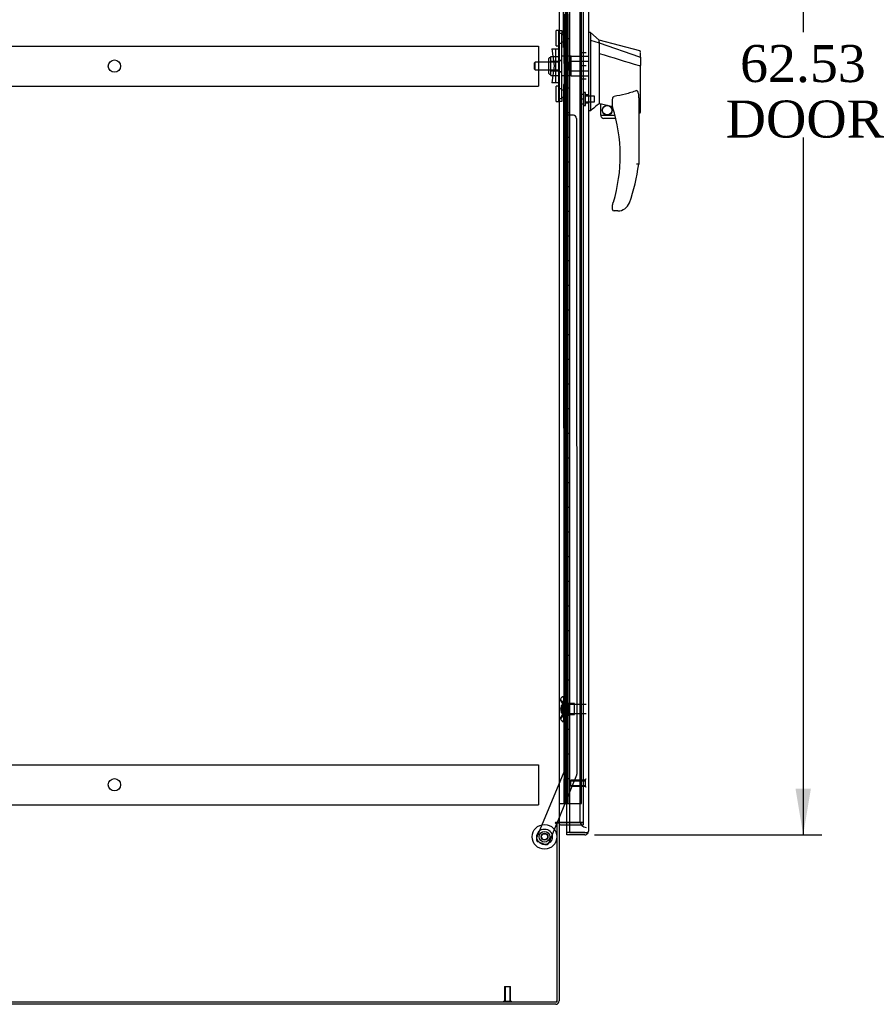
# Model space of a CAD drawing. Header units: inches. Extents: x 1 to 359, y -2 to 239.
# Tile 4 of 18: x 36 to 70, y 83 to 123. Entities that reach past the tile are written whole.
import ezdxf
from ezdxf.enums import TextEntityAlignment as Align
from ezdxf.lldxf.tags import DXFTag

# ---------------------------------------------------------------- set-up
doc = ezdxf.new("R2010")
doc.units = ezdxf.units.IN
doc.header["$MEASUREMENT"] = 0
for name, color, linetype in [('COM53964-5', 7, 'Continuous'), ('COM54746-60', 7, 'Continuous'), ('COM70220', 7, 'Continuous'), ('COM70838', 7, 'Continuous'), ('COM70839-3', 7, 'Continuous'), ('COM71197-3', 7, 'Continuous'), ('COM71198-5', 7, 'Continuous'), ('COM71199-2', 7, 'Continuous'), ('Default', 7, 'Continuous'), ('HAN13068', 7, 'Continuous'), ('HAN13068_NUT', 7, 'Continuous'), ('HAN13068_SCREW', 7, 'Continuous'), ('HAN_NUT', 7, 'Continuous'), ('NTS18147', 7, 'Continuous'), ('ROL87452', 7, 'Continuous'), ('RVT17786', 7, 'Continuous'), ('RVT19000', 7, 'Continuous'), ('SPC87322', 7, 'Continuous'), ('STD26122', 7, 'Continuous'), ('STD26258', 7, 'Continuous'), ('WAF25376', 7, 'Continuous'), ('WAM30038', 7, 'Continuous')]:
    doc.layers.add(name, color=color, linetype=linetype)
doc.styles.add('SEACAD_Times_New_Roman', font='times.ttf')
tags = doc.linetypes.add('HIDDEN2', pattern=[0.1875, 0.125, -0.0625]).pattern_tags.tags
tags[6:7] = [DXFTag(74, 4), DXFTag(75, 0), DXFTag(340, '0'), DXFTag(46, 0.0), DXFTag(50, 0.0), DXFTag(44, 0.0), DXFTag(45, 0.0)]
tags[4:5] = [DXFTag(74, 4), DXFTag(75, 0), DXFTag(340, '0'), DXFTag(46, 0.0), DXFTag(50, 0.0), DXFTag(44, 0.0), DXFTag(45, 0.0)]
doc.dimstyles.new('HAMMOND_(STH_-_300x200)', dxfattribs={"dimtxt": 1.5, "dimasz": 1.875, "dimexe": 0.75, "dimexo": 0.75, "dimgap": 0.375, "dimtad": 0, "dimtih": 1, "dimtoh": 1, "dimzin": 0, "dimdsep": 46, "dimtxsty": 'SEACAD_Times_New_Roman', "dimblk1": '_SE_FILLED', "dimblk2": '_SE_FILLED', "dimsah": 1, "dimcen": 0.75, "dimadec": 0, "dimazin": 0, "dimtfac": 0.8, "dimtofl": 0, "dimtmove": 0, "dimatfit": 3, "dimfxl": 1, "dimtolj": 1, "dimtzin": 0, "dimarcsym": 0})

# ---------------------------------------------------------------- blocks, each defined once
blk = doc.blocks.new('SE4')
at = {"layer": 'COM53964-5', "color": 7, "linetype": 'HIDDEN2'}
for p, q in [((22.334, 121.453), (56.709, 121.453)), ((56.709, 121.453), (56.709, 121.315)), ((56.709, 121.315), (56.709, 119.966)), ((22.334, 119.828), (56.709, 119.828)), ((56.709, 119.966), (56.709, 119.828)), ((22.334, 92.323), (56.709, 92.323)), ((56.709, 92.323), (56.709, 92.185)), ((56.709, 92.185), (56.709, 90.836)), ((22.334, 90.698), (56.709, 90.698)), ((56.709, 90.836), (56.709, 90.698))]:
    blk.add_line(p, q, dxfattribs=at)
for centre in [(39.522, 120.641), (39.522, 91.511)]:
    blk.add_circle(centre, 0.25, dxfattribs=at)
at = {"layer": 'COM54746-60', "color": 7, "linetype": 'HIDDEN2'}
for p, q in [((57.8, 150.748), (57.8, 90.748)), ((57.9, 90.748), (57.9, 150.748)), ((58.454, 90.748), (58.454, 150.748)), ((57.763, 121.748), (57.733, 121.748)), ((57.733, 121.748), (57.733, 120.748)), ((57.763, 120.748), (57.733, 120.748)), ((57.763, 119.748), (57.733, 119.748)), ((57.733, 119.748), (57.733, 118.748)), ((57.763, 118.748), (57.733, 118.748)), ((57.763, 117.748), (57.733, 117.748)), ((57.733, 117.748), (57.733, 116.748)), ((57.763, 116.748), (57.733, 116.748)), ((57.763, 115.748), (57.733, 115.748)), ((57.733, 115.748), (57.733, 114.748)), ((57.763, 114.748), (57.733, 114.748)), ((57.763, 113.748), (57.733, 113.748)), ((57.733, 113.748), (57.733, 112.748)), ((57.763, 112.748), (57.733, 112.748)), ((57.763, 111.748), (57.733, 111.748)), ((57.733, 111.748), (57.733, 110.748)), ((57.763, 110.748), (57.733, 110.748)), ((57.763, 109.748), (57.733, 109.748)), ((57.733, 109.748), (57.733, 108.748)), ((57.763, 108.748), (57.733, 108.748)), ((57.763, 107.748), (57.733, 107.748)), ((57.733, 107.748), (57.733, 106.748)), ((57.763, 106.748), (57.733, 106.748)), ((57.763, 105.748), (57.733, 105.748)), ((57.733, 105.748), (57.733, 104.748)), ((57.763, 104.748), (57.733, 104.748)), ((57.763, 103.748), (57.733, 103.748)), ((57.733, 103.748), (57.733, 102.748)), ((57.763, 102.748), (57.733, 102.748)), ((57.763, 101.748), (57.733, 101.748)), ((57.733, 101.748), (57.733, 100.748)), ((57.763, 100.748), (57.733, 100.748)), ((57.763, 99.748), (57.733, 99.748)), ((57.733, 99.748), (57.733, 98.748)), ((57.763, 98.748), (57.733, 98.748)), ((57.763, 97.748), (57.733, 97.748)), ((57.733, 97.748), (57.733, 96.748)), ((57.763, 96.748), (57.733, 96.748)), ((57.763, 95.748), (57.733, 95.748)), ((57.733, 95.748), (57.733, 94.748)), ((57.763, 94.748), (57.733, 94.748)), ((57.763, 93.748), (57.733, 93.748)), ((57.733, 93.748), (57.733, 92.748)), ((57.763, 92.748), (57.733, 92.748)), ((57.763, 91.748), (57.733, 91.748)), ((57.733, 91.748), (57.733, 90.748)), ((57.969, 90.748), (58.454, 90.748))]:
    blk.add_line(p, q, dxfattribs=at)
at = {"layer": 'COM54746-60', "color": 7, "linetype": 'Continuous'}
for p, q in [((57.763, 121.748), (57.763, 122.748)), ((57.967, 121.748), (57.967, 122.748)), ((57.967, 121.748), (57.763, 121.748)), ((57.967, 121.748), (57.763, 121.748)), ((57.763, 120.748), (57.763, 121.748)), ((57.967, 120.748), (57.967, 121.748)), ((57.967, 120.748), (57.763, 120.748)), ((57.967, 120.748), (57.763, 120.748)), ((57.763, 119.748), (57.763, 120.748)), ((57.967, 119.748), (57.967, 120.748)), ((57.967, 119.748), (57.763, 119.748)), ((57.967, 119.748), (57.763, 119.748)), ((57.763, 118.748), (57.763, 119.748)), ((57.967, 118.748), (57.967, 119.748)), ((57.967, 118.748), (57.763, 118.748)), ((57.967, 118.748), (57.763, 118.748)), ((57.763, 117.748), (57.763, 118.748)), ((57.967, 117.748), (57.967, 118.748)), ((57.967, 117.748), (57.763, 117.748)), ((57.967, 117.748), (57.763, 117.748)), ((57.763, 116.748), (57.763, 117.748)), ((57.967, 116.748), (57.967, 117.748)), ((57.967, 116.748), (57.763, 116.748)), ((57.967, 116.748), (57.763, 116.748)), ((57.763, 115.748), (57.763, 116.748)), ((57.967, 115.748), (57.967, 116.748)), ((57.967, 115.748), (57.763, 115.748)), ((57.967, 115.748), (57.763, 115.748)), ((57.763, 114.748), (57.763, 115.748)), ((57.967, 114.748), (57.967, 115.748)), ((57.967, 114.748), (57.763, 114.748)), ((57.967, 114.748), (57.763, 114.748)), ((57.763, 113.748), (57.763, 114.748)), ((57.967, 113.748), (57.967, 114.748)), ((57.967, 113.748), (57.763, 113.748)), ((57.967, 113.748), (57.763, 113.748)), ((57.763, 112.748), (57.763, 113.748)), ((57.967, 112.748), (57.967, 113.748)), ((57.967, 112.748), (57.763, 112.748)), ((57.967, 112.748), (57.763, 112.748)), ((57.763, 111.748), (57.763, 112.748)), ((57.967, 111.748), (57.967, 112.748)), ((57.967, 111.748), (57.763, 111.748)), ((57.967, 111.748), (57.763, 111.748)), ((57.763, 110.748), (57.763, 111.748)), ((57.967, 110.748), (57.967, 111.748)), ((57.967, 110.748), (57.763, 110.748)), ((57.967, 110.748), (57.763, 110.748)), ((57.763, 109.748), (57.763, 110.748)), ((57.967, 109.748), (57.967, 110.748)), ((57.967, 109.748), (57.763, 109.748)), ((57.967, 109.748), (57.763, 109.748)), ((57.763, 108.748), (57.763, 109.748)), ((57.967, 108.748), (57.967, 109.748)), ((57.967, 108.748), (57.763, 108.748)), ((57.967, 108.748), (57.763, 108.748)), ((57.763, 107.748), (57.763, 108.748)), ((57.967, 107.748), (57.967, 108.748)), ((57.967, 107.748), (57.763, 107.748)), ((57.967, 107.748), (57.763, 107.748)), ((57.763, 106.748), (57.763, 107.748)), ((57.967, 106.748), (57.967, 107.748)), ((57.967, 106.748), (57.763, 106.748)), ((57.967, 106.748), (57.763, 106.748)), ((57.763, 105.748), (57.763, 106.748)), ((57.967, 105.748), (57.967, 106.748)), ((57.967, 105.748), (57.763, 105.748)), ((57.967, 105.748), (57.763, 105.748)), ((57.763, 104.748), (57.763, 105.748)), ((57.967, 104.748), (57.967, 105.748)), ((57.967, 104.748), (57.763, 104.748)), ((57.967, 104.748), (57.763, 104.748)), ((57.763, 103.748), (57.763, 104.748)), ((57.967, 103.748), (57.967, 104.748)), ((57.967, 103.748), (57.763, 103.748)), ((57.967, 103.748), (57.763, 103.748)), ((57.763, 102.748), (57.763, 103.748)), ((57.967, 102.748), (57.967, 103.748)), ((57.967, 102.748), (57.763, 102.748)), ((57.967, 102.748), (57.763, 102.748)), ((57.763, 101.748), (57.763, 102.748)), ((57.967, 101.748), (57.967, 102.748)), ((57.967, 101.748), (57.763, 101.748)), ((57.967, 101.748), (57.763, 101.748)), ((57.763, 100.748), (57.763, 101.748)), ((57.967, 100.748), (57.967, 101.748)), ((57.967, 100.748), (57.763, 100.748)), ((57.967, 100.748), (57.763, 100.748)), ((57.763, 99.748), (57.763, 100.748)), ((57.967, 99.748), (57.967, 100.748)), ((57.967, 99.748), (57.763, 99.748)), ((57.967, 99.748), (57.763, 99.748)), ((57.763, 98.748), (57.763, 99.748)), ((57.967, 98.748), (57.967, 99.748)), ((57.967, 98.748), (57.763, 98.748)), ((57.967, 98.748), (57.763, 98.748)), ((57.763, 97.748), (57.763, 98.748)), ((57.967, 97.748), (57.967, 98.748)), ((57.967, 97.748), (57.763, 97.748)), ((57.967, 97.748), (57.763, 97.748)), ((57.763, 96.748), (57.763, 97.748)), ((57.967, 96.748), (57.967, 97.748)), ((57.967, 96.748), (57.763, 96.748)), ((57.967, 96.748), (57.763, 96.748)), ((57.763, 95.748), (57.763, 96.748)), ((57.967, 95.748), (57.967, 96.748)), ((57.967, 95.748), (57.763, 95.748)), ((57.967, 95.748), (57.763, 95.748)), ((57.763, 94.748), (57.763, 95.748)), ((57.967, 94.748), (57.967, 95.748)), ((57.967, 94.748), (57.763, 94.748)), ((57.967, 94.748), (57.763, 94.748)), ((57.763, 93.748), (57.763, 94.748)), ((57.967, 93.748), (57.967, 94.748)), ((57.967, 93.748), (57.763, 93.748)), ((57.967, 93.748), (57.763, 93.748)), ((57.763, 92.748), (57.763, 93.748)), ((57.967, 92.748), (57.967, 93.748)), ((57.967, 92.748), (57.763, 92.748)), ((57.967, 92.748), (57.763, 92.748)), ((57.763, 91.748), (57.763, 92.748)), ((57.967, 91.748), (57.967, 92.748)), ((57.967, 91.748), (57.763, 91.748)), ((57.763, 90.748), (57.763, 91.748)), ((57.967, 91.748), (57.763, 91.748)), ((57.967, 90.748), (57.967, 91.748)), ((57.552, 90.748), (57.763, 90.748)), ((57.763, 90.748), (57.967, 90.748)), ((57.967, 90.748), (57.969, 90.748))]:
    blk.add_line(p, q, dxfattribs=at)
at = {"layer": 'COM70220', "color": 7, "linetype": 'HIDDEN2'}
for p, q in [((58.394, 151.216), (58.394, 90.281)), ((58.394, 90.281), (58.394, 90.031))]:
    blk.add_line(p, q, dxfattribs=at)
blk.add_arc((58.644, 90.031), 0.25, 180, 270, dxfattribs=at)
at = {"layer": 'COM70838', "color": 7, "linetype": 'HIDDEN2'}
for p, q in [((57.537, 122.086), (57.662, 122.086)), ((57.537, 121.961), (57.537, 122.086)), ((57.537, 119.336), (57.537, 121.961)), ((57.662, 122.086), (57.662, 121.961)), ((57.662, 119.336), (57.662, 121.961)), ((57.25, 121.336), (57.42, 121.336)), ((57.25, 121.336), (57.35, 120.648)), ((57.42, 119.961), (57.42, 121.336)), ((57.42, 121.336), (57.523, 121.336)), ((57.35, 120.648), (57.25, 119.961)), ((57.42, 119.961), (57.25, 119.961)), ((57.533, 119.961), (57.42, 119.961)), ((57.537, 119.211), (57.537, 119.336)), ((57.662, 119.211), (57.537, 119.211)), ((57.662, 119.336), (57.662, 119.211))]:
    blk.add_line(p, q, dxfattribs=at)
for centre, start, end in [((57.42, 121.391), 331.9602, 0), ((57.42, 119.934), 0, 13.5446)]:
    blk.add_arc(centre, 0.117, start, end, dxfattribs=at)
at = {"layer": 'COM70839-3', "color": 7, "linetype": 'HIDDEN2'}
for p, q in [((57.723, 121.399), (57.737, 149.276)), ((57.793, 121.511), (57.794, 122.524)), ((57.723, 119.898), (57.737, 92.02)), ((57.794, 118.773), (57.793, 119.786)), ((58.13, 118.648), (57.919, 118.648)), ((58.255, 118.523), (58.268, 91.94)), ((57.737, 92.02), (56.637, 89.364)), ((58.258, 91.892), (57.469, 89.984)), ((57.456, 89.954), (57.128, 89.161)), ((56.965, 89.093), (56.705, 89.201))]:
    blk.add_line(p, q, dxfattribs=at)
at = {"layer": 'COM70839-3', "color": 7, "linetype": 'Continuous'}
blk.add_line((57.469, 89.984), (57.456, 89.954), dxfattribs=at)
at = {"layer": 'COM70839-3', "color": 7, "linetype": 'HIDDEN2'}
blk.add_circle((56.957, 89.401), 0.129, dxfattribs=at)
for centre, start, end in [((57.668, 121.511), 296.0764, 359.9725), ((57.668, 119.786), 0.0275, 63.9236), ((57.919, 118.773), 180.0275, 270.0275), ((58.13, 118.523), 0.0275, 90.0275), ((58.143, 91.94), 337.5155, 0.0275), ((56.753, 89.316), 157.5155, 247.5155), ((57.012, 89.209), 247.5155, 337.5155)]:
    blk.add_arc(centre, 0.125, start, end, dxfattribs=at)
at = {"layer": 'COM71197-3', "color": 7, "linetype": 'Continuous'}
for p, q in [((57.552, 151.294), (57.552, 89.984)), ((57.552, 89.984), (57.409, 89.984)), ((57.409, 89.954), (57.457, 89.954)), ((57.457, 89.954), (57.457, 82.704)), ((57.552, 89.984), (57.6, 89.984)), ((57.969, 89.984), (57.6, 89.984)), ((21.587, 82.704), (57.457, 82.704))]:
    blk.add_line(p, q, dxfattribs=at)
at = {"layer": 'COM71197-3', "color": 7, "linetype": 'HIDDEN2'}
for p, q in [((58.519, 151.294), (58.519, 89.984)), ((58.519, 89.984), (57.969, 89.984))]:
    blk.add_line(p, q, dxfattribs=at)
at = {"layer": 'COM71197-3', "color": 7, "linetype": 'Continuous'}
blk.add_arc((57.409, 89.969), 0.015, 90, 270, dxfattribs=at)
at = {"layer": 'COM71198-5', "color": 7, "linetype": 'Continuous'}
for p, q in [((57.552, 89.954), (57.457, 89.954)), ((57.552, 89.954), (57.552, 82.752)), ((57.6, 89.984), (57.969, 89.984)), ((57.6, 89.889), (57.969, 89.889)), ((57.409, 82.609), (21.635, 82.609))]:
    blk.add_line(p, q, dxfattribs=at)
at = {"layer": 'COM71198-5', "color": 7, "linetype": 'HIDDEN2'}
for p, q in [((57.969, 89.984), (58.519, 89.984)), ((57.969, 89.889), (58.519, 89.889)), ((58.519, 89.984), (58.519, 89.889))]:
    blk.add_line(p, q, dxfattribs=at)
at = {"layer": 'COM71198-5', "color": 7, "linetype": 'Continuous'}
for centre, radius, start, end in [((57.6, 89.841), 0.143, 90, 127.7949), ((57.6, 89.841), 0.048, 90, 180), ((57.409, 82.752), 0.143, 270, 0)]:
    blk.add_arc(centre, radius, start, end, dxfattribs=at)
at = {"layer": 'COM71198-5', "color": 7, "linetype": 'HIDDEN2'}
blk.add_arc((57.409, 82.752), 0.048, 270, 0, dxfattribs=at)
at = {"layer": 'COM71199-2', "color": 7, "linetype": 'Continuous'}
for p, q in [((57.969, 151.919), (57.969, 89.578)), ((58.739, 151.871), (58.739, 89.625)), ((57.864, 89.578), (57.864, 89.889)), ((57.969, 89.578), (57.864, 89.578)), ((57.864, 89.482), (57.864, 89.577)), ((58.596, 89.577), (57.864, 89.577)), ((58.596, 89.482), (57.864, 89.482)), ((57.969, 89.578), (58.596, 89.578)), ((58.596, 89.578), (58.709, 89.578)), ((58.596, 89.577), (58.596, 89.577)), ((58.596, 89.577), (58.658, 89.577)), ((58.658, 89.577), (58.709, 89.538)), ((58.739, 89.625), (58.739, 89.625)), ((58.739, 89.625), (58.739, 89.625)), ((58.739, 89.625), (58.739, 89.625))]:
    blk.add_line(p, q, dxfattribs=at)
at = {"layer": 'COM71199-2', "color": 7, "linetype": 'HIDDEN2'}
blk.add_line((57.864, 89.889), (57.864, 151.389), dxfattribs=at)
at = {"layer": 'COM71199-2', "color": 7, "linetype": 'Continuous'}
for start, end in [(270, 322.4964), (322.4964, 359.8439), (359.9238, 0)]:
    blk.add_arc((58.596, 89.625), 0.143, start, end, dxfattribs=at)
blk.add_open_spline([(58.709, 89.578), (58.719, 89.586), (58.726, 89.593), (58.733, 89.605), (58.735, 89.609), (58.738, 89.617), (58.739, 89.621), (58.739, 89.625)], degree=3, knots=[0, 0, 0, 0, 0.5, 0.5, 0.75, 0.75, 1, 1, 1, 1], dxfattribs=at)
at = {"layer": 'HAN13068', "color": 7, "linetype": 'Continuous'}
for p, q in [((58.822, 121.998), (58.739, 121.998)), ((58.819, 121.998), (58.819, 121.837)), ((59.174, 121.698), (58.819, 121.998)), ((58.819, 121.837), (58.819, 121.751)), ((58.819, 121.751), (58.819, 121.692)), ((58.819, 121.692), (59.174, 121.586)), ((58.819, 121.692), (58.819, 119.26)), ((59.174, 121.626), (59.174, 121.698)), ((60.821, 121.257), (59.174, 121.698)), ((59.174, 121.626), (59.174, 121.601)), ((59.174, 121.601), (59.174, 121.586)), ((59.174, 121.586), (59.174, 121.155)), ((59.174, 121.586), (60.812, 121.015)), ((59.174, 121.155), (59.174, 119.657)), ((60.854, 120.98), (60.854, 121.179)), ((60.854, 120.98), (60.854, 120.667)), ((60.798, 120.665), (60.8, 120.665)), ((60.854, 118.799), (60.854, 120.667)), ((59.174, 119.657), (59.174, 119.388)), ((59.174, 119.388), (59.174, 119.175)), ((58.819, 119.26), (58.819, 118.976)), ((58.819, 118.976), (58.819, 118.828)), ((59.174, 119.175), (59.174, 119.148)), ((59.174, 119.148), (59.174, 119.13)), ((59.174, 119.13), (59.174, 119.128)), ((59.174, 119.128), (59.239, 119.113)), ((59.239, 118.648), (59.239, 119.115)), ((59.714, 118.992), (59.714, 119.266)), ((60.774, 119.338), (60.774, 116.666)), ((58.819, 118.828), (58.739, 118.828)), ((59.239, 118.648), (59.812, 118.648)), ((60.774, 118.742), (60.779, 118.741)), ((59.844, 118.523), (59.364, 118.523)), ((59.714, 114.833), (59.714, 115.012)), ((59.928, 114.773), (59.774, 114.773)), ((60.212, 114.862), (60.211, 114.863))]:
    blk.add_line(p, q, dxfattribs=at)
at = {"layer": 'HAN13068', "color": 7, "linetype": 'HIDDEN2'}
for p, q in [((58.037, 120.848), (58.037, 121.044)), ((58.037, 121.044), (58.739, 121.044)), ((56.577, 120.808), (56.547, 120.778)), ((56.547, 120.518), (56.547, 120.778)), ((56.577, 120.488), (56.577, 120.808)), ((57.537, 120.808), (56.577, 120.808)), ((57.912, 120.808), (58.037, 120.808)), ((57.912, 120.648), (57.912, 120.808)), ((57.912, 120.488), (57.912, 120.648)), ((58.037, 120.449), (58.037, 120.848)), ((58.037, 120.848), (58.739, 120.848)), ((56.547, 120.518), (56.577, 120.488)), ((56.577, 120.488), (57.537, 120.488)), ((57.912, 120.488), (58.037, 120.488)), ((58.037, 120.253), (58.037, 120.449)), ((58.037, 120.449), (58.739, 120.449)), ((58.037, 120.253), (58.739, 120.253)), ((58.739, 119.473), (58.614, 119.473)), ((58.614, 119.148), (58.739, 119.148))]:
    blk.add_line(p, q, dxfattribs=at)
at = {"layer": 'HAN13068', "color": 7, "linetype": 'Continuous'}
for radius in [0.202, 0.188]:
    blk.add_circle((59.5, 118.852), radius, dxfattribs=at)
for centre, radius, start, end in [((60.794, 121.202), 0.06, 359.9815, 73.9026), ((95.585, 75.682), 56.686, 129.9653, 130.4351), ((59.774, 118.992), 0.06, 180, 197.895), ((53.61, 117.002), 6.417, 342.9898, 17.895), ((59.364, 118.648), 0.125, 180, 193.8865), ((59.364, 118.648), 0.125, 193.8865, 229.4642), ((59.364, 118.648), 0.125, 229.4642, 270), ((60.794, 118.799), 0.06, 256.3874, 0), ((53.433, 117.601), 7.4, 340.2854, 352.739), ((59.774, 115.012), 0.06, 162.105, 180), ((59.928, 115.273), 0.5, 304.5623, 340.2854), ((59.774, 114.833), 0.06, 180, 270), ((59.928, 115.273), 0.5, 270, 304.5623)]:
    blk.add_arc(centre, radius, start, end, dxfattribs=at)
for points in [[(59.174, 121.155), (59.715, 120.992), (60.257, 120.828), (60.798, 120.665)], [(59.269, 119.111), (59.417, 119.079), (59.565, 119.047), (59.714, 119.014)]]:
    blk.add_open_spline(points, degree=3, dxfattribs=at)
for points, knots in [([(60.812, 121.015), (60.824, 121.012), (60.834, 121.008), (60.849, 120.995), (60.854, 120.988), (60.854, 120.98)], [0, 0, 0, 0, 0.5, 0.5, 1, 1, 1, 1]), ([(60.8, 120.665), (60.807, 120.665), (60.814, 120.665), (60.827, 120.665), (60.833, 120.665), (60.841, 120.666), (60.843, 120.666), (60.847, 120.666), (60.848, 120.666), (60.851, 120.667), (60.852, 120.667), (60.853, 120.667), (60.854, 120.667), (60.854, 120.667)], [0, 0, 0, 0, 0.25, 0.25, 0.5, 0.5, 0.625, 0.625, 0.75, 0.75, 0.875, 0.875, 1, 1, 1, 1]), ([(59.714, 119.266), (59.714, 119.273), (59.714, 119.28), (59.715, 119.293), (59.716, 119.3), (59.718, 119.321), (59.721, 119.335), (59.729, 119.362), (59.734, 119.376), (59.745, 119.395), (59.749, 119.401), (59.757, 119.409), (59.76, 119.411), (59.766, 119.415), (59.77, 119.417), (59.774, 119.417)], [0, 0, 0, 0, 0.125, 0.125, 0.25, 0.25, 0.5, 0.5, 0.75, 0.75, 0.875, 0.875, 0.9375, 0.9375, 1, 1, 1, 1]), ([(60.684, 119.649), (60.611, 119.62), (60.537, 119.594), (60.387, 119.546), (60.312, 119.524), (60.083, 119.468), (59.929, 119.439), (59.774, 119.417)], [0, 0, 0, 0, 0.25, 0.25, 0.5, 0.5, 1, 1, 1, 1]), ([(60.684, 119.649), (60.685, 119.65), (60.687, 119.651), (60.691, 119.651), (60.693, 119.651), (60.698, 119.65), (60.702, 119.649), (60.708, 119.645), (60.711, 119.643), (60.716, 119.637), (60.718, 119.634), (60.725, 119.625), (60.728, 119.619), (60.734, 119.606), (60.737, 119.599), (60.744, 119.579), (60.748, 119.565), (60.755, 119.537), (60.757, 119.522), (60.765, 119.48), (60.768, 119.452), (60.772, 119.395), (60.774, 119.366), (60.774, 119.338)], [0, 0, 0, 0, 0.015625, 0.015625, 0.03125, 0.03125, 0.0625, 0.0625, 0.09375, 0.09375, 0.125, 0.125, 0.1875, 0.1875, 0.25, 0.25, 0.375, 0.375, 0.5, 0.5, 0.75, 0.75, 1, 1, 1, 1]), ([(59.239, 119.115), (59.239, 119.115), (59.239, 119.115), (59.242, 119.115), (59.245, 119.115), (59.253, 119.114), (59.261, 119.113), (59.269, 119.111)], [0, 0, 0, 0, 0.25, 0.25, 0.5, 0.5, 1, 1, 1, 1]), ([(60.774, 116.666), (60.774, 116.666), (60.773, 116.666), (60.771, 116.666), (60.769, 116.666), (60.764, 116.666), (60.762, 116.666), (60.755, 116.667), (60.751, 116.667), (60.739, 116.668), (60.729, 116.669), (60.713, 116.67), (60.707, 116.67), (60.695, 116.671), (60.689, 116.671), (60.684, 116.671)], [0, 0, 0, 0, 0.125, 0.125, 0.25, 0.25, 0.375, 0.375, 0.5, 0.5, 0.75, 0.75, 0.875, 0.875, 1, 1, 1, 1]), ([(59.716, 115.03), (59.716, 115.03), (59.717, 115.031), (59.718, 115.033), (59.718, 115.035), (59.72, 115.04), (59.721, 115.044), (59.725, 115.056), (59.728, 115.065), (59.736, 115.09), (59.741, 115.107), (59.746, 115.125)], [0, 0, 0, 0, 0.0625, 0.0625, 0.125, 0.125, 0.25, 0.25, 0.5, 0.5, 1, 1, 1, 1])]:
    blk.add_open_spline(points, degree=3, knots=knots, dxfattribs=at)
at = {"layer": 'HAN13068_NUT', "color": 7, "linetype": 'HIDDEN2'}
for p, q in [((57.132, 120.346), (57.132, 120.951)), ((57.212, 120.981), (57.162, 120.981)), ((57.212, 121.032), (57.537, 121.032)), ((57.212, 120.936), (57.212, 121.032)), ((57.212, 120.84), (57.212, 120.936)), ((57.212, 120.84), (57.537, 120.84)), ((57.212, 120.648), (57.212, 120.84)), ((57.212, 120.457), (57.212, 120.648)), ((57.162, 120.316), (57.212, 120.316)), ((57.212, 120.457), (57.537, 120.457)), ((57.212, 120.361), (57.212, 120.457)), ((57.212, 120.265), (57.212, 120.361)), ((57.212, 120.265), (57.537, 120.265))]:
    blk.add_line(p, q, dxfattribs=at)
for centre, start, end in [((57.162, 120.951), 90, 180), ((57.162, 120.346), 180, 270)]:
    blk.add_arc(centre, 0.03, start, end, dxfattribs=at)
at = {"layer": 'HAN13068_SCREW', "color": 7, "linetype": 'HIDDEN2'}
for p, q in [((58.407, 119.503), (58.544, 119.503)), ((58.407, 119.503), (58.407, 119.31)), ((58.544, 119.048), (58.544, 119.573)), ((58.614, 119.573), (58.544, 119.573)), ((58.614, 119.048), (58.614, 119.573)), ((58.989, 119.426), (58.614, 119.426)), ((58.989, 119.194), (58.989, 119.426)), ((58.407, 119.31), (58.544, 119.31)), ((58.407, 119.31), (58.407, 119.118)), ((58.407, 119.118), (58.544, 119.118)), ((58.544, 119.048), (58.614, 119.048)), ((58.614, 119.194), (58.989, 119.194))]:
    blk.add_line(p, q, dxfattribs=at)
at = {"layer": 'HAN_NUT', "color": 7, "linetype": 'HIDDEN2'}
for p, q in [((58.429, 121.178), (58.429, 120.648)), ((58.644, 121.178), (58.429, 121.178)), ((58.429, 120.648), (58.429, 120.118)), ((58.644, 120.648), (58.429, 120.648)), ((58.644, 120.118), (58.429, 120.118))]:
    blk.add_line(p, q, dxfattribs=at)
at = {"layer": 'NTS18147', "color": 7, "linetype": 'HIDDEN2'}
for p, q in [((57.673, 95.073), (57.673, 95.077)), ((57.736, 95.077), (57.673, 95.077)), ((57.673, 95.073), (57.736, 95.073)), ((57.736, 95.073), (57.736, 95.077)), ((57.736, 94.884), (57.736, 95.073)), ((57.611, 94.978), (57.611, 94.924)), ((57.673, 94.884), (57.673, 94.766)), ((57.736, 94.884), (57.673, 94.884)), ((57.673, 94.766), (57.736, 94.766)), ((57.736, 94.766), (57.736, 94.884)), ((58.173, 94.797), (57.736, 94.797)), ((57.736, 94.389), (57.736, 94.766)), ((58.173, 94.357), (58.173, 94.797)), ((57.611, 94.231), (57.611, 94.176)), ((57.673, 94.389), (57.673, 94.271)), ((57.736, 94.389), (57.673, 94.389)), ((57.673, 94.271), (57.736, 94.271)), ((57.736, 94.271), (57.736, 94.389)), ((57.736, 94.357), (58.173, 94.357)), ((57.736, 94.082), (57.736, 94.271)), ((57.673, 94.082), (57.673, 94.077)), ((57.736, 94.082), (57.673, 94.082)), ((57.673, 94.077), (57.736, 94.077)), ((57.736, 94.082), (57.736, 94.077))]:
    blk.add_line(p, q, dxfattribs=at)
blk.add_arc((57.929, 94.577), 0.318, 143.6338, 216.3662, dxfattribs=at)
for centre, start_param, end_param in [((57.929, 94.978), 2.506883, 3.776302), ((57.929, 94.924), 3.141593, 3.776302), ((57.929, 94.176), 2.506883, 3.776302), ((57.929, 94.231), 2.506883, 3.141593)]:
    blk.add_ellipse(centre, major_axis=(0.318, 0), ratio=0.5, start_param=start_param, end_param=end_param, dxfattribs=at)
at = {"layer": 'ROL87452', "color": 7, "linetype": 'HIDDEN2'}
blk.add_circle((56.957, 89.401), 0.5, dxfattribs=at)
at = {"layer": 'RVT17786', "color": 7, "linetype": 'HIDDEN2'}
for radius in [0.217, 0.125]:
    blk.add_circle((56.957, 89.401), radius, dxfattribs=at)
at = {"layer": 'RVT19000', "color": 7, "linetype": 'HIDDEN2'}
for p, q in [((57.424, 121.461), (57.424, 122.086)), ((57.537, 122.086), (57.424, 122.086)), ((57.537, 122.086), (57.537, 122.086)), ((57.662, 121.969), (57.537, 121.969)), ((57.874, 121.914), (57.662, 121.914)), ((57.874, 121.633), (57.874, 121.914)), ((57.424, 121.461), (57.537, 121.461)), ((57.537, 121.579), (57.662, 121.579)), ((57.662, 121.633), (57.874, 121.633)), ((57.424, 119.21), (57.424, 119.835)), ((57.537, 119.835), (57.424, 119.835)), ((57.662, 119.718), (57.537, 119.718)), ((57.874, 119.663), (57.662, 119.663)), ((57.662, 119.382), (57.874, 119.382)), ((57.874, 119.382), (57.874, 119.663)), ((57.424, 119.21), (57.537, 119.21)), ((57.537, 119.328), (57.662, 119.328)), ((57.537, 119.21), (57.537, 119.211))]:
    blk.add_line(p, q, dxfattribs=at)
at = {"layer": 'SPC87322', "color": 7, "linetype": 'HIDDEN2'}
for p, q in [((58.037, 121.041), (57.662, 121.041)), ((57.537, 120.886), (57.662, 120.886)), ((57.537, 120.876), (57.662, 120.876)), ((57.537, 120.421), (57.662, 120.421)), ((57.537, 120.411), (57.662, 120.411)), ((57.662, 120.256), (58.037, 120.256))]:
    blk.add_line(p, q, dxfattribs=at)
at = {"layer": 'STD26122', "color": 7, "linetype": 'HIDDEN2'}
for p, q in [((57.679, 94.762), (57.644, 94.727)), ((57.644, 94.427), (57.644, 94.727)), ((57.679, 94.762), (57.679, 94.392)), ((58.644, 94.762), (57.679, 94.762)), ((57.644, 94.427), (57.679, 94.392)), ((57.679, 94.392), (58.644, 94.392))]:
    blk.add_line(p, q, dxfattribs=at)
at = {"layer": 'STD26258', "color": 7, "linetype": 'HIDDEN2'}
for p, q in [((58.019, 91.452), (58.019, 91.702)), ((58.612, 91.702), (58.019, 91.702)), ((58.019, 91.672), (58.612, 91.672)), ((58.019, 91.483), (58.612, 91.483)), ((58.019, 91.452), (58.612, 91.452)), ((58.612, 91.421), (58.612, 91.734)), ((58.644, 91.734), (58.612, 91.734)), ((58.612, 91.421), (58.644, 91.421)), ((55.332, 83.329), (55.582, 83.329)), ((55.332, 83.329), (55.332, 82.736)), ((55.362, 83.329), (55.362, 82.736)), ((55.551, 83.329), (55.551, 82.736)), ((55.582, 82.736), (55.582, 83.329)), ((55.3, 82.736), (55.613, 82.736)), ((55.3, 82.736), (55.3, 82.704)), ((55.613, 82.704), (55.613, 82.736))]:
    blk.add_line(p, q, dxfattribs=at)
at = {"layer": 'WAF25376', "color": 7, "linetype": 'HIDDEN2'}
for radius in [0.315, 0.14]:
    blk.add_circle((56.957, 89.401), radius, dxfattribs=at)
at = {"layer": 'WAM30038', "color": 7, "linetype": 'HIDDEN2'}
for p, q in [((57.861, 94.952), (57.861, 94.202)), ((57.885, 94.952), (57.861, 94.952)), ((57.885, 94.952), (57.885, 94.202)), ((57.948, 94.751), (57.904, 94.78)), ((57.904, 94.755), (57.948, 94.727)), ((57.917, 94.748), (57.933, 94.739)), ((57.933, 94.739), (57.948, 94.751)), ((57.948, 94.806), (57.948, 94.751)), ((57.948, 94.727), (57.948, 94.595)), ((57.861, 94.202), (57.885, 94.202)), ((57.948, 94.595), (57.904, 94.595)), ((57.904, 94.56), (57.948, 94.56)), ((57.948, 94.428), (57.904, 94.4)), ((57.904, 94.375), (57.948, 94.404)), ((57.933, 94.416), (57.905, 94.399)), ((57.948, 94.404), (57.933, 94.416)), ((57.948, 94.56), (57.948, 94.428)), ((57.948, 94.404), (57.948, 94.349))]:
    blk.add_line(p, q, dxfattribs=at)
for centre, radius, start, end in [((58.472, 95.483), 0.854, 226.5547, 228.2901), ((57.903, 94.577), 0.0182, 87.1609, 177.9942), ((57.903, 94.578), 0.0181, 181.7718, 273.073), ((58.469, 93.675), 0.85, 131.7058, 133.4493)]:
    blk.add_arc(centre, radius, start, end, dxfattribs=at)
for points, knots in [([(57.885, 94.78), (57.885, 94.778), (57.885, 94.775), (57.888, 94.77), (57.89, 94.768), (57.895, 94.761), (57.899, 94.758), (57.904, 94.755)], [0, 0, 0, 0, 0.25, 0.25, 0.5, 0.5, 1, 1, 1, 1]), ([(57.904, 94.78), (57.901, 94.781), (57.899, 94.782), (57.895, 94.784), (57.893, 94.784), (57.891, 94.785), (57.89, 94.785), (57.89, 94.785)], [0, 0, 0, 0, 0.25, 0.25, 0.5, 0.5, 0.5626015, 0.5626015, 0.5626015, 0.5626015]), ([(57.904, 94.846), (57.906, 94.844), (57.908, 94.842), (57.91, 94.84), (57.923, 94.829), (57.936, 94.817), (57.948, 94.806)], [0, 0, 0, 0, 0.141448, 0.141448, 0.141448, 1, 1, 1, 1]), ([(57.904, 94.4), (57.901, 94.399), (57.899, 94.397), (57.895, 94.394), (57.893, 94.392), (57.89, 94.387), (57.888, 94.385), (57.885, 94.38), (57.885, 94.377), (57.885, 94.375)], [0, 0, 0, 0, 0.25, 0.25, 0.5, 0.5, 0.75, 0.75, 1, 1, 1, 1]), ([(57.89, 94.37), (57.89, 94.37), (57.891, 94.37), (57.895, 94.371), (57.899, 94.373), (57.904, 94.375)], [0.4389304, 0.4389304, 0.4389304, 0.4389304, 0.5, 0.5, 1, 1, 1, 1]), ([(57.948, 94.349), (57.936, 94.338), (57.923, 94.326), (57.91, 94.315), (57.908, 94.313), (57.906, 94.311), (57.904, 94.309)], [0, 0, 0, 0, 0.858552, 0.858552, 0.858552, 1, 1, 1, 1])]:
    blk.add_open_spline(points, degree=3, knots=knots, dxfattribs=at)
blk = doc.blocks.new('DMBLK4328')
at = {"layer": 'Default', "linetype": 'Continuous'}
for points in [[(67.756, 150.139), (67.443, 152.014), (67.131, 150.139)], [(67.756, 91.357), (67.131, 91.357), (67.443, 89.482)]]:
    blk.add_hatch(color=7, dxfattribs=at).paths.add_polyline_path(points)
at = {"layer": 'Default', "color": 7, "linetype": 'Continuous'}
for p, q in [((59.346, 152.014), (68.193, 152.014)), ((67.443, 152.014), (67.443, 122.023)), ((67.443, 117.748), (67.443, 89.482)), ((58.98, 89.482), (68.193, 89.482))]:
    blk.add_line(p, q, dxfattribs=at)
at = {"layer": 'Default', "color": 7, "linetype": 'Continuous', "style": 'SEACAD_Times_New_Roman'}
for s, p in [('62.53', (64.884, 121.498)), ('DOOR', (64.298, 119.248))]:
    blk.add_text(s, height=1.5, dxfattribs=at).set_placement(p, align=Align.TOP_LEFT)
blk = doc.blocks.new('_SE_FILLED')
at = {"color": 0}
blk.add_line((0, 0), (-1, 0), dxfattribs=at)
blk.add_solid([(0, 0), (-1, -0.1665), (-1, 0.1665), (0, 0)], dxfattribs=at)

msp = doc.modelspace()

# ---------------------------------------------------------------- block references
at = {"layer": 'Default'}
msp.add_blockref('SE4', (0, 0), dxfattribs=at)

# ---------------------------------------------------------------- dimensions: what is measured, and where the dimension line sits
at = {"layer": 'Default', "color": 7, "linetype": 'Continuous'}
dim = msp.add_linear_dim(base=(67.443, 89.482), p1=(58.596, 152.014), p2=(58.23, 89.482), angle=90, text='\\A1;<>\\PDOOR', dimstyle='HAMMOND_(STH_-_300x200)', dxfattribs=at)
dim.commit()
dim.dimension.update_dxf_attribs({"geometry": 'DMBLK4328', "text_midpoint": (67.443, 120.748), "dimtype": 160})

doc.saveas('drawing.dxf')
